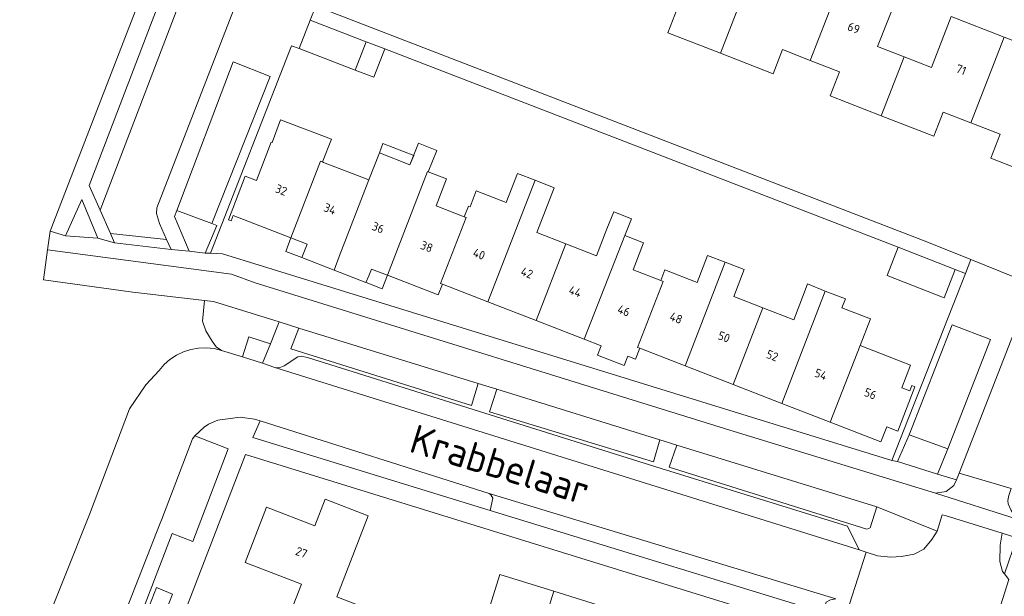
# Model space of a CAD drawing. Header units: metres. Extents: x 92650 to 117222, y 425801 to 461092.
# Tile 6 of 146: x 114454 to 114557, y 426158 to 426218. Entities that reach past the tile are written whole.
import ezdxf
from ezdxf.enums import TextEntityAlignment as Align

# ---------------------------------------------------------------- set-up
doc = ezdxf.new("R2010")
doc.units = ezdxf.units.M
for name, color, linetype, lineweight in [('B-WE-GR-BEPLANTING_CULTUUR_HEESTERS-GV', 253, 'CONTINUOUS', 15), ('B-WE-OG-BEBOUWING-GV', 253, 'CONTINUOUS', 15), ('B-WE-OG-BEBOUWING-T18', 253, 'CONTINUOUS', 15), ('B-WE-OG-BEBOUWING_LUIFEL-GV', 253, 'CONTINUOUS', 15), ('B-WE-OG-BEBOUWING_OVERBOUWING-GV', 253, 'CONTINUOUS', 15), ('B-WE-OG-TERREIN_ERF-GV', 253, 'CONTINUOUS', 15), ('B-WE-OG-TOPOGRAFIE-T18', 7, 'CONTINUOUS', 15), ('B-WE-VH-OPENVERHARDING-GV', 253, 'CONTINUOUS', 15), ('B-WE-VH-OPENVERHARDING_BETONSTRAATSTEEN-GV', 253, 'CONTINUOUS', 15), ('B-WE-VH-OPENVERHARDING_TEGEL-GV', 253, 'CONTINUOUS', 15)]:
    doc.layers.add(name, color=color, linetype=linetype, lineweight=lineweight)
doc.styles.add('NLCS-ISO-M200-T18', font='NLCS-ISO.ttf', dxfattribs={"height": 0.36})

msp = doc.modelspace()

# ---------------------------------------------------------------- linework, layer by layer
at = {"layer": 'B-WE-GR-BEPLANTING_CULTUUR_HEESTERS-GV', "transparency": 33554687, "flags": 128}
for points in [[(114474.589, 426184.353), (114475.17, 426183.97), (114477.344, 426183.289), (114478.003, 426185.391), (114480.274, 426184.679), (114481.175, 426186.946), (114474.329, 426189.064), (114473.387, 426189.175), (114473.188, 426187.015), (114473.525, 426186.028), (114474.186, 426184.94)], [(114501.965, 426180.514), (114483.237, 426186.308), (114482.397, 426184.156), (114501.281, 426178.22)], [(114520.94, 426174.644), (114503.908, 426179.913), (114503.128, 426177.581), (114520.276, 426172.337)], [(114503.112, 426169.027), (114479.208, 426176.62), (114478.446, 426174.9), (114503.226, 426167.272), (114503.507, 426168.55), (114503.299, 426168.884)], [(114551.006, 426173.708), (114546.967, 426175.147), (114545.736, 426172.372), (114549.933, 426171.052)], [(114543.587, 426167.638), (114522.699, 426174.1), (114521.911, 426171.797), (114542.547, 426165.321), (114542.905, 426165.451)]]:
    msp.add_lwpolyline(points, close=True, dxfattribs=at)
at = {"layer": 'B-WE-OG-BEBOUWING-GV', "transparency": 33554687, "flags": 128}
for points in [[(114529.64, 426221.14), (114526.899, 426222.204), (114528.96, 426227.514), (114523.317, 426229.704), (114519.847, 426220.761), (114522.739, 426219.639), (114521.763, 426217.123), (114527.254, 426214.992)], [(114540.092, 426223.193), (114539.612, 426223.379), (114540.055, 426224.566), (114535.847, 426226.138), (114535.424, 426225.005), (114534.568, 426225.337), (114532.507, 426220.027), (114529.64, 426221.14), (114527.254, 426214.992), (114532.748, 426212.86), (114533.724, 426215.375), (114536.622, 426214.25)], [(114546.425, 426214.625), (114543.674, 426215.693), (114545.737, 426221.002), (114540.092, 426223.193), (114536.622, 426214.25), (114539.695, 426213.057), (114538.719, 426210.542), (114544.039, 426208.477)], [(114490.267, 426216.202), (114484.425, 426218.437), (114483.265, 426215.478), (114489.128, 426213.227)], [(114556.887, 426216.674), (114551.363, 426218.818), (114549.302, 426213.508), (114546.425, 426214.625), (114544.039, 426208.477), (114549.542, 426206.341), (114550.519, 426208.856), (114553.417, 426207.731)], [(114485.723, 426203.643), (114486.63, 426206.023), (114481.329, 426208.042), (114480.434, 426205.692), (114480.354, 426205.723), (114478.826, 426201.713), (114477.647, 426202.168), (114475.877, 426197.605), (114476.175, 426197.488), (114476.396, 426198.056), (114482.415, 426195.723)], [(114486.916, 426192.359), (114490.243, 426191.069), (114490.535, 426191.765), (114490.808, 426192.469), (114492.477, 426191.822), (114496.661, 426202.646), (114496.749, 426202.612), (114497.652, 426204.828), (114495.742, 426205.606), (114494.836, 426203.351), (114491.642, 426204.586), (114490.554, 426201.772)], [(114500.501, 426197.924), (114497.581, 426199.052), (114498.67, 426201.869), (114496.749, 426202.612)], [(114507.897, 426201.729), (114506.064, 426202.439), (114504.89, 426199.408), (114501.76, 426200.621), (114501.12, 426198.971), (114500.934, 426199.043), (114500.501, 426197.924), (114500.699, 426197.849)], [(114511.119, 426195.098), (114508.084, 426196.274), (114509.896, 426200.955), (114507.897, 426201.729), (114502.986, 426189.045), (114508.021, 426187.093)], [(114492.477, 426191.822), (114497.793, 426189.761), (114498.23, 426190.889), (114498.038, 426190.965), (114500.699, 426197.849)], [(114521.026, 426191.262), (114518.145, 426192.377), (114519.235, 426195.193), (114517.266, 426195.955)], [(114527.757, 426193.18), (114525.916, 426193.893), (114524.826, 426191.077), (114521.467, 426192.399), (114521.026, 426191.262), (114521.266, 426191.168), (114518.603, 426184.287), (114518.824, 426184.201), (114523.569, 426182.361)], [(114498.23, 426190.889), (114502.986, 426189.045)], [(114538.192, 426190.163), (114536.348, 426190.908), (114535.996, 426189.989), (114534.906, 426187.173), (114531.701, 426188.414)], [(114513.045, 426185.145), (114514.804, 426184.462), (114514.421, 426183.474), (114517.196, 426182.398), (114517.58, 426183.387), (114518.387, 426183.074), (114518.824, 426184.201)], [(114538.709, 426176.492), (114544.014, 426174.435), (114544.617, 426175.991), (114545.764, 426175.546), (114547.542, 426180.177), (114547.238, 426180.306), (114547.021, 426179.746), (114546.182, 426180.072), (114547.102, 426182.449), (114541.838, 426184.488)], [(114528.59, 426180.415), (114533.656, 426178.451)], [(114509.849, 426158.843), (114504.219, 426160.586), (114502.356, 426154.57), (114499.434, 426155.475), (114497.483, 426149.172), (114500.523, 426148.242), (114501.638, 426147.901), (114502.79, 426148.16), (114503.598, 426148.894), (114503.943, 426150.008), (114506.838, 426149.112)], [(114516.581, 426150.166), (114513.786, 426151.032), (114515.648, 426157.048), (114509.849, 426158.843), (114506.838, 426149.112), (114507, 426149.062), (114506.268, 426146.488), (114511.762, 426144.763), (114514.633, 426143.874)]]:
    msp.add_lwpolyline(points, dxfattribs=at)
for points in [[(114562.55, 426214.476), (114556.887, 426216.674), (114553.417, 426207.731), (114556.481, 426206.542), (114555.504, 426204.027), (114560.907, 426201.931), (114563.293, 426208.079), (114560.489, 426209.167)], [(114492.214, 426215.458), (114490.267, 426216.202), (114489.128, 426213.227), (114491.071, 426212.481)], [(114486.916, 426192.359), (114487.46, 426193.767), (114490.554, 426201.772), (114485.825, 426203.604), (114485.723, 426203.643), (114485.508, 426203.726), (114482.415, 426195.723), (114484.093, 426195.072), (114483.548, 426193.665), (114483.558, 426193.66)], [(114517.98, 426197.703), (114516.14, 426198.455), (114515.403, 426196.677), (114514.313, 426193.861), (114511.119, 426195.098), (114508.021, 426187.093), (114513.045, 426185.145), (114517.266, 426195.955)], [(114551.755, 426192.427), (114545.823, 426194.745), (114544.676, 426191.78), (114550.608, 426189.463)], [(114529.748, 426192.409), (114527.757, 426193.18), (114523.569, 426182.361), (114528.59, 426180.415), (114531.701, 426188.414), (114528.658, 426189.593)], [(114540.309, 426189.343), (114538.192, 426190.163), (114533.656, 426178.451), (114538.709, 426176.492), (114541.838, 426184.488), (114542.913, 426187.263), (114539.947, 426188.411)], [(114490.471, 426166.722), (114485.995, 426168.456), (114484.908, 426165.649), (114479.872, 426167.6), (114477.644, 426161.85), (114483.517, 426159.576), (114482.413, 426156.725), (114488.57, 426154.342), (114489.708, 426157.28), (114487.19, 426158.255)]]:
    msp.add_lwpolyline(points, close=True, dxfattribs=at)
at = {"layer": 'B-WE-OG-BEBOUWING_LUIFEL-GV', "transparency": 33554687, "flags": 128}
for points in [[(114483.548, 426193.665), (114484.093, 426195.072), (114482.415, 426195.723), (114481.87, 426194.313)], [(114490.243, 426191.069), (114490.263, 426191.062), (114491.934, 426190.416), (114492.477, 426191.822), (114490.808, 426192.469), (114490.535, 426191.765)]]:
    msp.add_lwpolyline(points, close=True, dxfattribs=at)
at = {"layer": 'B-WE-OG-BEBOUWING_OVERBOUWING-GV', "transparency": 33554687, "flags": 128}
msp.add_lwpolyline([(114491.642, 426204.586), (114494.836, 426203.351), (114495.227, 426204.325), (114492.02, 426205.564)], close=True, dxfattribs=at)
at = {"layer": 'B-WE-OG-TERREIN_ERF-GV', "transparency": 33554687, "flags": 128}
for points in [[(114553.415, 426193.466), (114557.966, 426191.628), (114566.384, 426213.272), (114566.771, 426214.564), (114566.841, 426215.071), (114566.788, 426216.271), (114566.179, 426217.165), (114565.663, 426217.541), (114562.432, 426218.95), (114530.251, 426231.202), (114489.373, 426247.101), (114479.518, 426222.036), (114485.007, 426219.921), (114548.818, 426195.323)], [(114545.163, 426172.482), (114552.84, 426192.003), (114551.755, 426192.427), (114550.608, 426189.463), (114544.676, 426191.78), (114545.823, 426194.745), (114492.214, 426215.458), (114491.071, 426212.481), (114489.128, 426213.227), (114483.265, 426215.478), (114482.474, 426215.781), (114474.019, 426194.111), (114475.258, 426194.039)], [(114482.415, 426195.723), (114476.396, 426198.056), (114476.175, 426197.488), (114475.877, 426197.605), (114477.647, 426202.168), (114478.826, 426201.713), (114480.354, 426205.723), (114480.434, 426205.692), (114481.329, 426208.042), (114486.63, 426206.023), (114485.723, 426203.643), (114485.825, 426203.604), (114490.554, 426201.772), (114491.642, 426204.586), (114494.836, 426203.351), (114495.742, 426205.606), (114497.652, 426204.828), (114496.749, 426202.612), (114498.67, 426201.869), (114497.581, 426199.052), (114500.501, 426197.924), (114500.934, 426199.043), (114501.12, 426198.971), (114501.76, 426200.621), (114504.89, 426199.408), (114506.064, 426202.439), (114507.897, 426201.729), (114509.896, 426200.955), (114508.084, 426196.274), (114511.119, 426195.098), (114514.313, 426193.861), (114515.403, 426196.677), (114516.14, 426198.455), (114517.98, 426197.703), (114517.266, 426195.955), (114519.235, 426195.193), (114518.145, 426192.377), (114521.026, 426191.262), (114521.467, 426192.399), (114524.826, 426191.077), (114525.916, 426193.893), (114527.757, 426193.18), (114529.748, 426192.409), (114528.658, 426189.593), (114531.701, 426188.414), (114534.906, 426187.173), (114535.996, 426189.989), (114536.348, 426190.908), (114538.192, 426190.163), (114540.309, 426189.343), (114539.947, 426188.411), (114542.913, 426187.263), (114541.838, 426184.488), (114547.102, 426182.449), (114546.182, 426180.072), (114547.021, 426179.746), (114547.238, 426180.306), (114547.542, 426180.177), (114545.764, 426175.546), (114544.617, 426175.991), (114544.014, 426174.435), (114538.709, 426176.492), (114533.656, 426178.451), (114528.59, 426180.415), (114523.569, 426182.361), (114518.824, 426184.201), (114518.387, 426183.074), (114517.58, 426183.387), (114517.196, 426182.398), (114514.421, 426183.474), (114514.804, 426184.462), (114513.045, 426185.145), (114508.021, 426187.093), (114502.986, 426189.045), (114498.23, 426190.889), (114497.793, 426189.761), (114492.477, 426191.822), (114490.808, 426192.469), (114490.535, 426191.765), (114490.243, 426191.069), (114486.916, 426192.359), (114483.558, 426193.66), (114483.548, 426193.665), (114484.093, 426195.072)]]:
    msp.add_lwpolyline(points, close=True, dxfattribs=at)
for points in [[(114545.737, 426221.002), (114543.674, 426215.693), (114546.425, 426214.625), (114549.302, 426213.508), (114551.363, 426218.818), (114556.887, 426216.674), (114562.55, 426214.476)], [(114560.907, 426201.931), (114555.504, 426204.027), (114556.481, 426206.542), (114553.417, 426207.731), (114550.519, 426208.856), (114549.542, 426206.341), (114544.039, 426208.477), (114538.719, 426210.542), (114539.695, 426213.057), (114536.622, 426214.25), (114533.724, 426215.375), (114532.748, 426212.86), (114527.254, 426214.992), (114521.763, 426217.123), (114522.739, 426219.639)], [(114540.486, 426153.692), (114477.671, 426173.124), (114459.762, 426126.723)], [(114482.413, 426156.725), (114483.517, 426159.576), (114477.644, 426161.85), (114479.872, 426167.6), (114484.908, 426165.649), (114485.995, 426168.456), (114490.471, 426166.722), (114487.19, 426158.255)], [(114502.356, 426154.57), (114504.219, 426160.586), (114509.849, 426158.843), (114515.648, 426157.048)]]:
    msp.add_lwpolyline(points, dxfattribs=at)
at = {"layer": 'B-WE-VH-OPENVERHARDING-GV', "transparency": 33554687, "flags": 128}
for points in [[(114548.818, 426195.323), (114485.007, 426219.921), (114484.425, 426218.437), (114490.267, 426216.202), (114492.214, 426215.458), (114545.823, 426194.745), (114551.755, 426192.427), (114552.84, 426192.003), (114553.415, 426193.466)], [(114480.225, 426212.581), (114476.38, 426214.1), (114470.496, 426198.571), (114474.139, 426197.212)], [(114555.446, 426185.1), (114551.453, 426186.656), (114546.967, 426175.147), (114551.006, 426173.708)], [(114484.131, 426183.232), (114483.476, 426183.387), (114483.141, 426183.316), (114481.7, 426182.377), (114481.183, 426182.145), (114480.74, 426182.208), (114541.738, 426163.144), (114540.515, 426165.628), (114521.083, 426171.637)], [(114539.294, 426158.03), (114503.112, 426169.027), (114503.299, 426168.884), (114503.507, 426168.55), (114503.226, 426167.272), (114537.963, 426156.618), (114538.306, 426157.689), (114538.746, 426157.95)]]:
    msp.add_lwpolyline(points, close=True, dxfattribs=at)
at = {"layer": 'B-WE-VH-OPENVERHARDING_BETONSTRAATSTEEN-GV', "transparency": 33554687, "flags": 128}
for points in [[(114481.733, 426249.268), (114481.723, 426248.82), (114481.354, 426248.118), (114473.749, 426228.101), (114472.144, 426223.839), (114462.483, 426198.615), (114463.561, 426196.183), (114469.429, 426195.54), (114468.673, 426197.224), (114468.386, 426198.268), (114468.408, 426198.854), (114487.143, 426247.163)], [(114567.658, 426210.858), (114552.193, 426171.162), (114557.629, 426169.546)], [(114542.465, 426162.91), (114541.738, 426163.144), (114480.74, 426182.208), (114479.458, 426182.627), (114477.344, 426183.289), (114475.17, 426183.97), (114474.381, 426184.165), (114473.574, 426184.25), (114472.762, 426184.223), (114471.961, 426184.084), (114471.187, 426183.837), (114470.454, 426183.486), (114469.777, 426183.037), (114469.168, 426182.499), (114468.64, 426181.883), (114467.258, 426180.371), (114465.558, 426177.874), (114461.388, 426166.845), (114458.767, 426160.323), (114456.567, 426154.837)], [(114454.089, 426128.502), (114468.682, 426165.757), (114468.916, 426166.354), (114472.12, 426174.74), (114472.363, 426175.073), (114473.352, 426175.979), (114473.818, 426176.288), (114474.768, 426176.678), (114477.117, 426177.013), (114478.612, 426176.785), (114479.208, 426176.62), (114503.112, 426169.027), (114539.294, 426158.03)], [(114552.193, 426171.162), (114551.92, 426170.461), (114551.637, 426169.878), (114550.812, 426169.258), (114549.727, 426169.059), (114558.225, 426166.371), (114557.609, 426167.27), (114557.314, 426167.96), (114557.276, 426168.306), (114557.357, 426168.844), (114557.629, 426169.546)], [(114555.121, 426152.9), (114557.356, 426160.071), (114556.908, 426160.645), (114556.717, 426160.889), (114556.433, 426161.956), (114556.466, 426163.659), (114556.669, 426164.907), (114550.73, 426166.727), (114550.414, 426166.822), (114549.902, 426165.112), (114549.342, 426164.244), (114548.488, 426163.241), (114547.475, 426162.709), (114546.146, 426162.458), (114545.049, 426162.381), (114543.646, 426162.53), (114542.465, 426162.91), (114540.72, 426157.483)]]:
    msp.add_lwpolyline(points, dxfattribs=at)
at = {"layer": 'B-WE-VH-OPENVERHARDING_TEGEL-GV', "transparency": 33554687, "flags": 128}
for points in [[(114474.019, 426194.111), (114482.474, 426215.781), (114483.265, 426215.478), (114484.425, 426218.437), (114485.007, 426219.921), (114479.518, 426222.036), (114489.373, 426247.101), (114487.445, 426247.85), (114487.143, 426247.163), (114468.408, 426198.854), (114468.386, 426198.268), (114468.673, 426197.224), (114469.429, 426195.54), (114469.893, 426194.505), (114471.794, 426194.324), (114470.248, 426197.948), (114470.496, 426198.571), (114476.38, 426214.1), (114480.225, 426212.581), (114474.139, 426197.212), (114474.679, 426197.011), (114473.44, 426194.12)], [(114489.373, 426247.101), (114530.251, 426231.202), (114562.432, 426218.95), (114565.663, 426217.541), (114566.179, 426217.165), (114566.788, 426216.271), (114566.841, 426215.071), (114566.771, 426214.564), (114566.384, 426213.272), (114557.966, 426191.628), (114553.415, 426193.466), (114552.84, 426192.003), (114545.163, 426172.482)], [(114468.227, 426224.776), (114458.379, 426199.308), (114457.261, 426196.419), (114458.859, 426195.951), (114460.568, 426199.712), (114462.264, 426195.687), (114463.999, 426195.193), (114463.561, 426196.183), (114462.483, 426198.615), (114461.338, 426201.199), (114469.457, 426222.398)], [(114551.92, 426170.461), (114552.193, 426171.162), (114567.658, 426210.858)], [(114457.261, 426196.419), (114457.004, 426194.474), (114476.206, 426191.917), (114478.674, 426191.023), (114528.693, 426175.504), (114549.727, 426169.059), (114550.812, 426169.258), (114551.637, 426169.878), (114551.92, 426170.461), (114549.933, 426171.052), (114545.736, 426172.372), (114545.163, 426172.482), (114475.258, 426194.039), (114474.019, 426194.111), (114473.44, 426194.12), (114471.794, 426194.324)], [(114462.264, 426195.687), (114458.859, 426195.951)], [(114469.893, 426194.505), (114463.999, 426195.193)], [(114457.004, 426194.474), (114456.575, 426191.33), (114465.889, 426190.061), (114473.387, 426189.175), (114474.329, 426189.064), (114481.175, 426186.946), (114483.237, 426186.308), (114501.965, 426180.514), (114503.908, 426179.913), (114520.94, 426174.644), (114522.699, 426174.1), (114543.587, 426167.638), (114549.902, 426165.112), (114550.414, 426166.822), (114550.73, 426166.727), (114556.669, 426164.907)], [(114481.175, 426186.946), (114480.274, 426184.679)], [(114545.736, 426172.372), (114546.967, 426175.147), (114551.453, 426186.656), (114555.446, 426185.1), (114551.006, 426173.708), (114549.933, 426171.052)], [(114501.965, 426180.514), (114501.281, 426178.22), (114482.397, 426184.156), (114483.237, 426186.308)], [(114479.458, 426182.627), (114480.74, 426182.208), (114481.183, 426182.145), (114481.7, 426182.377), (114483.141, 426183.316), (114483.476, 426183.387), (114484.131, 426183.232), (114521.083, 426171.637), (114540.515, 426165.628), (114541.738, 426163.144), (114542.465, 426162.91), (114543.646, 426162.53), (114545.049, 426162.381), (114546.146, 426162.458), (114547.475, 426162.709), (114548.488, 426163.241), (114549.342, 426164.244), (114549.902, 426165.112)], [(114520.94, 426174.644), (114520.276, 426172.337), (114503.128, 426177.581), (114503.908, 426179.913)], [(114537.963, 426156.618), (114503.226, 426167.272), (114478.446, 426174.9), (114479.208, 426176.62), (114478.612, 426176.785), (114477.117, 426177.013), (114474.768, 426176.678), (114473.818, 426176.288), (114473.352, 426175.979), (114472.363, 426175.073), (114475.858, 426173.688), (114472.16, 426164.017), (114470.017, 426164.881), (114455.977, 426128.332)], [(114459.762, 426126.723), (114477.671, 426173.124), (114540.486, 426153.692)], [(114543.587, 426167.638), (114542.905, 426165.451), (114542.547, 426165.321), (114521.911, 426171.797), (114522.699, 426174.1)], [(114558.225, 426166.371), (114549.727, 426169.059)]]:
    msp.add_lwpolyline(points, dxfattribs=at)
for points in [[(114479.458, 426182.627), (114480.274, 426184.679), (114478.003, 426185.391), (114477.344, 426183.289)], [(114558.215, 426164.423), (114556.669, 426164.907), (114556.466, 426163.659), (114556.433, 426161.956), (114556.717, 426160.889), (114556.908, 426160.645)], [(114463.975, 426147.952), (114468.378, 426159.212), (114470.053, 426158.515), (114465.698, 426147.35)]]:
    msp.add_lwpolyline(points, close=True, dxfattribs=at)

# ---------------------------------------------------------------- texts
at = {"layer": 'B-WE-OG-BEBOUWING-T18', "transparency": 33554687, "style": 'NLCS-ISO-M200-T18'}
for s, p in [('69', (114541.179, 426217.627)), ('71', (114552.39, 426213.275)), ('32', (114481.396, 426200.724)), ('34', (114486.484, 426198.747)), ('36', (114491.516, 426196.797)), ('38', (114496.595, 426194.81)), ('40', (114502.053, 426194.031)), ('42', (114507.053, 426192.071)), ('44', (114512.09, 426190.123)), ('46', (114517.168, 426188.124)), ('48', (114522.626, 426187.358)), ('50', (114527.633, 426185.39)), ('52', (114532.676, 426183.433)), ('54', (114537.742, 426181.475)), ('56', (114542.913, 426179.46)), ('27', (114483.514, 426162.883))]:
    msp.add_text(s, height=0.9, rotation=339, dxfattribs=at).set_placement(p, align=Align.MIDDLE)
at = {"layer": 'B-WE-OG-TOPOGRAFIE-T18', "transparency": 33554687, "style": 'NLCS-ISO-M200-T18'}
msp.add_text('Krabbelaar', height=3, rotation=343, dxfattribs=at).set_placement((114504.258, 426172.069), align=Align.MIDDLE)

doc.saveas('drawing.dxf')
